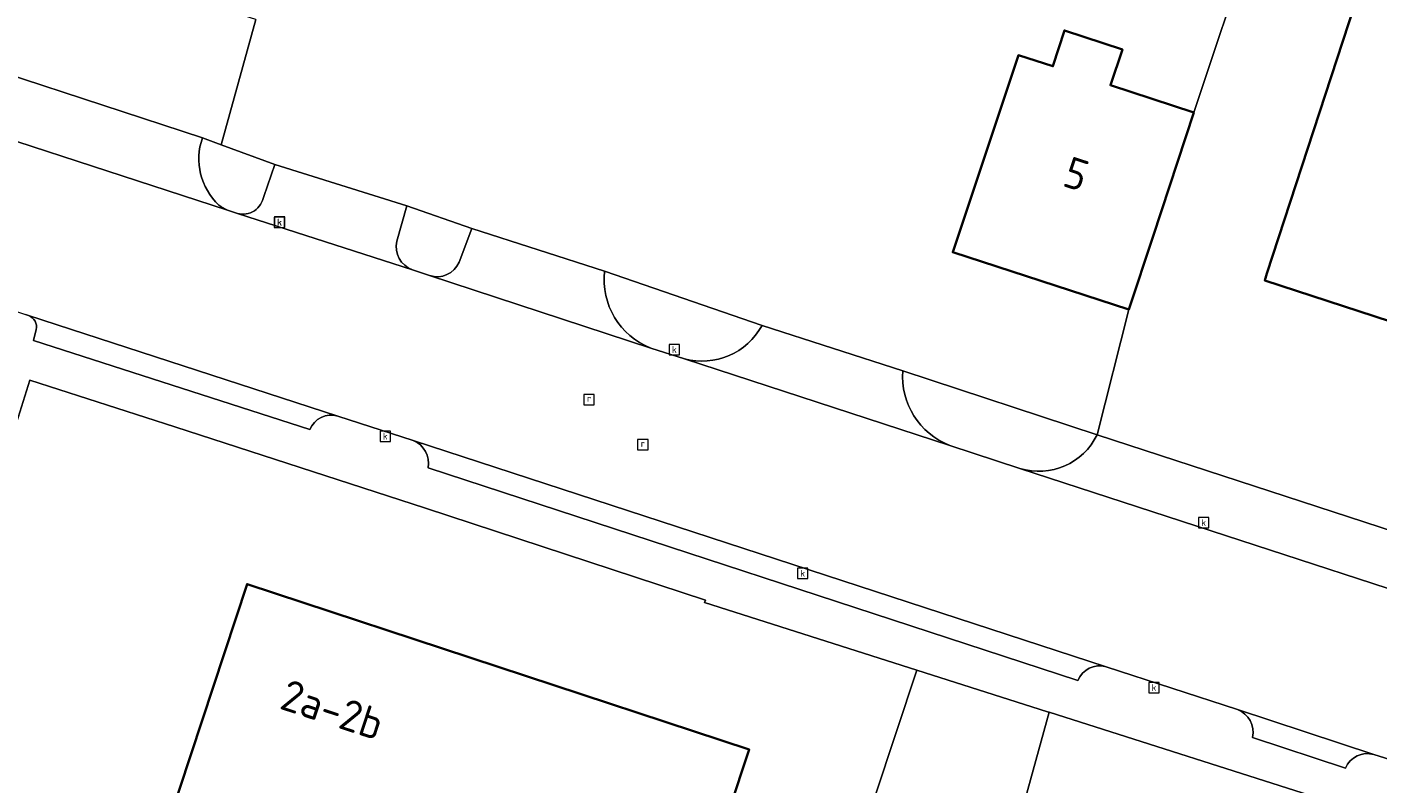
# Model space of a CAD drawing. Extents: x 154024 to 155007, y 472916 to 473908.
# Tile 38 of 49: x 154684 to 154742, y 473655 to 473687. Entities that reach past the tile are written whole.
import ezdxf
from ezdxf.enums import TextEntityAlignment as Align

# ---------------------------------------------------------------- set-up
doc = ezdxf.new("R2010")
doc.units = 0
doc.header["$LTSCALE"] = 0.75
doc.layers.get('0').update_dxf_attribs({"linetype": 'CONTINUOUS'})
for name, color, linetype, lineweight in [('B-RO-OG-BEBOUWING-GV', 6, 'CONTINUOUS', 35), ('B-RO-OG-BEBOUWING-T18', 1, 'CONTINUOUS', 18), ('B-RO-OG-TERREIN_CULTUURSCHEIDING-GV', 252, 'CONTINUOUS', 18), ('B-RO-OG-TERREIN_ERF-GV', 252, 'CONTINUOUS', 18), ('B-RO-RI-GWA_KOLK-S', 252, 'CONTINUOUS', 25), ('B-RO-RI-GWA_RIOOLPUT-S', 252, 'CONTINUOUS', 25), ('B-RO-VH-VERHARDING_BETONSTRAATSTEEN-GV', 252, 'CONTINUOUS', 18)]:
    doc.layers.add(name, color=color, linetype=linetype, lineweight=lineweight)
doc.styles.add('NLCS-ISO', font='NLCS-ISO.ttf')
doc.styles.add('NLCS-ISO-M200-T18', font='NLCS-ISO.ttf', dxfattribs={"height": 0.36})

# ---------------------------------------------------------------- blocks, each defined once
blk = doc.blocks.new('SRI-KOLK-SO')
at = {"color": 0, "linetype": 'ByBlock', "lineweight": 18}
blk.add_lwpolyline([(-1.125, -1.125), (1.125, -1.125), (1.125, 1.125), (-1.125, 1.125)], close=True, dxfattribs=at)
at = {"color": 0, "linetype": 'ByBlock', "lineweight": 18, "style": 'NLCS-ISO'}
blk.add_text('k', height=1.5, dxfattribs=at).set_placement((0, 0), align=Align.MIDDLE_CENTER)
blk = doc.blocks.new('SRI-PUT_INSPECTIEPUT_RIOOLPUT-SO')
at = {"color": 0, "linetype": 'ByBlock', "lineweight": 18}
blk.add_lwpolyline([(-1.12, -1.12), (1.12, -1.12), (1.12, 1.12), (-1.12, 1.12)], close=True, dxfattribs=at)
at = {"color": 0, "linetype": 'ByBlock', "lineweight": 18, "style": 'NLCS-ISO'}
blk.add_text('r', height=1.5, dxfattribs=at).set_placement((0, 0.28), align=Align.MIDDLE_CENTER)

msp = doc.modelspace()

# ---------------------------------------------------------------- linework, layer by layer
at = {"layer": 'B-RO-OG-BEBOUWING-GV', "flags": 128}
for points in [[(154781.802, 473731.412), (154757.886, 473739.243), (154750.585, 473716.876), (154745.828, 473718.429), (154742.832, 473709.266), (154741.767, 473706.004), (154746.528, 473704.45), (154737.447, 473676.634), (154737.348, 473676.332), (154761.113, 473668.573), (154766.724, 473685.76), (154771.446, 473700.055)], [(154734.29, 473683.59), (154730.68, 473684.77), (154731.2, 473686.32), (154728.69, 473687.14), (154728.19, 473685.59), (154726.7, 473686.07), (154723.86, 473677.55), (154731.47, 473675.07), (154732.52, 473678.243)], [(154707.218, 473632.384), (154715.065, 473656.039), (154693.354, 473663.196), (154685.565, 473639.567)]]:
    msp.add_lwpolyline(points, close=True, dxfattribs=at)
at = {"layer": 'B-RO-OG-TERREIN_CULTUURSCHEIDING-GV'}
for points in [[(154691.425, 473682.494, 0.299832), (154692.136, 473679.59)], [(154692.938, 473679.229, 0.444439), (154694.074, 473679.964)], [(154692.136, 473679.59, 0.052973), (154692.515, 473679.369)], [(154699.834, 473678.021, 0.382403), (154700.504, 473676.787)], [(154701.243, 473676.537, 0.382531), (154702.525, 473677.115)], [(154708.812, 473676.724, 0.340578), (154710.803, 473673.406)], [(154712.265, 473672.939, 0.34702), (154715.616, 473674.379)], [(154721.705, 473672.418, 0.329722), (154723.731, 473669.194)], [(154726.763, 473668.199, 0.371304), (154730.101, 473669.654)]]:
    msp.add_lwpolyline(points, format="xyb", dxfattribs=at)
at = {"layer": 'B-RO-OG-TERREIN_CULTUURSCHEIDING-GV', "flags": 128}
for points in [[(154694.074, 473679.964), (154694.551, 473681.338), (154692.236, 473682.194), (154691.425, 473682.494)], [(154692.515, 473679.369), (154692.851, 473679.257), (154692.938, 473679.229)], [(154703.075, 473678.581), (154700.266, 473679.554), (154699.834, 473678.021)], [(154702.525, 473677.115), (154703.075, 473678.581)], [(154700.504, 473676.787), (154701.243, 473676.537)], [(154715.616, 473674.379), (154708.812, 473676.724)], [(154710.803, 473673.406), (154712.265, 473672.939)], [(154730.101, 473669.654), (154721.705, 473672.418)], [(154723.731, 473669.194), (154726.763, 473668.199)]]:
    msp.add_lwpolyline(points, dxfattribs=at)
at = {"layer": 'B-RO-OG-TERREIN_ERF-GV', "flags": 128}
for points in [[(154667.16, 473687.814), (154677.549, 473684.246), (154678.487, 473686.731), (154691.425, 473682.494), (154692.236, 473682.194), (154693.73, 473687.62), (154686.973, 473689.764), (154689.608, 473697.656), (154688.071, 473698.169), (154687.948, 473698.083), (154687.777, 473698.33), (154687.9, 473698.416), (154686.06, 473701.586), (154685.927, 473701.63), (154686.023, 473701.915), (154686.156, 473701.87), (154686.674, 473703.405), (154672.584, 473708.158)], [(154693.73, 473687.62), (154692.236, 473682.194), (154694.551, 473681.338), (154700.266, 473679.554), (154703.075, 473678.581), (154708.812, 473676.724), (154715.616, 473674.379), (154721.705, 473672.418), (154730.101, 473669.654), (154731.47, 473675.07), (154723.86, 473677.55), (154726.7, 473686.07), (154728.19, 473685.59), (154728.69, 473687.14), (154731.2, 473686.32), (154730.68, 473684.77), (154734.29, 473683.59), (154741.767, 473706.004)], [(154741.767, 473706.004), (154734.29, 473683.59), (154732.52, 473678.243), (154731.47, 473675.07), (154730.101, 473669.654), (154753.205, 473662.107), (154758.435, 473660.46), (154763.299, 473658.804), (154769.811, 473656.704), (154825.874, 473638.56)], [(154780.88, 473696.93), (154776.22, 473682.66), (154771.285, 473684.271), (154766.724, 473685.76), (154761.113, 473668.573), (154737.348, 473676.332), (154737.447, 473676.634), (154746.528, 473704.45)], [(154713.136, 473662.395), (154713.17, 473662.504), (154701.066, 473666.476), (154690.229, 473669.999), (154683.968, 473672.018), (154683.311, 473669.934), (154681.659, 473670.473), (154667.984, 473674.94)], [(154696.194, 473580.639), (154714.157, 473634.861), (154722.31, 473659.472), (154713.136, 473662.395)]]:
    msp.add_lwpolyline(points, dxfattribs=at)
for points in [[(154693.354, 473663.196), (154715.065, 473656.039), (154707.218, 473632.384), (154685.565, 473639.567)], [(154734.788, 473636.207), (154733.683, 473636.569), (154731.442, 473637.302), (154731.167, 473637.392), (154731.623, 473638.822), (154722.403, 473641.869), (154725.002, 473649.812), (154725.799, 473649.553), (154728.03, 473657.65), (154727.96, 473657.672), (154722.31, 473659.472), (154714.157, 473634.861), (154717.97, 473633.124), (154717.984, 473633.168), (154726.546, 473630.384), (154728.687, 473629.688), (154732.272, 473628.522)], [(154740.324, 473653.734), (154728.03, 473657.65), (154725.799, 473649.553), (154734.545, 473646.709), (154733.648, 473643.951), (154736.954, 473642.885)]]:
    msp.add_lwpolyline(points, close=True, dxfattribs=at)
at = {"layer": 'B-RO-VH-VERHARDING_BETONSTRAATSTEEN-GV', "flags": 128}
for points in [[(154766.631, 473655.215), (154764.377, 473655.949), (154755.797, 473658.748), (154754.104, 473659.282), (154726.763, 473668.199), (154723.731, 473669.194), (154712.265, 473672.939), (154710.803, 473673.406), (154701.243, 473676.537), (154700.504, 473676.787), (154692.938, 473679.229), (154692.851, 473679.257), (154692.515, 473679.369), (154677.549, 473684.246), (154667.16, 473687.814)], [(154691.425, 473682.494), (154678.487, 473686.731), (154677.549, 473684.246)], [(154677.549, 473684.246), (154692.515, 473679.369)], [(154664.393, 473681.172), (154668.701, 473679.828), (154683.777, 473674.848), (154683.903, 473674.806), (154697.274, 473670.464), (154700.541, 473669.407), (154730.492, 473659.62), (154736.171, 473657.767), (154742.073, 473655.819), (154743.032, 473655.523), (154751.884, 473652.615), (154752.436, 473652.466), (154759.421, 473650.184), (154764.175, 473648.614), (154774.627, 473645.232), (154779.77, 473643.53), (154786.013, 473641.482), (154790.879, 473639.915), (154827.576, 473627.884)], [(154700.266, 473679.554), (154694.551, 473681.338), (154694.074, 473679.964)], [(154699.834, 473678.021), (154700.266, 473679.554)], [(154692.938, 473679.229), (154700.504, 473676.787)], [(154708.812, 473676.724), (154703.075, 473678.581), (154702.525, 473677.115)], [(154701.243, 473676.537), (154710.803, 473673.406)], [(154683.903, 473674.806), (154683.777, 473674.848)], [(154697.274, 473670.464), (154683.903, 473674.806)], [(154684.236, 473674.201), (154684.128, 473673.737), (154696.064, 473669.876)], [(154696.064, 473669.876), (154684.128, 473673.737), (154684.236, 473674.201)], [(154721.705, 473672.418), (154715.616, 473674.379)], [(154712.265, 473672.939), (154723.731, 473669.194)], [(154681.659, 473670.473), (154683.311, 473669.934), (154683.968, 473672.018), (154690.229, 473669.999), (154701.066, 473666.476), (154713.17, 473662.504), (154713.136, 473662.395), (154722.31, 473659.472), (154727.96, 473657.672), (154728.03, 473657.65), (154740.324, 473653.734), (154757.427, 473648.287), (154757.976, 473648.1), (154770.896, 473643.676), (154771.02, 473643.636), (154792.737, 473636.623)], [(154700.541, 473669.407), (154697.274, 473670.464)], [(154730.492, 473659.62), (154700.541, 473669.407)], [(154753.205, 473662.107), (154730.101, 473669.654)], [(154701.187, 473668.224), (154729.269, 473659.021)], [(154729.269, 473659.021), (154701.187, 473668.224)], [(154726.763, 473668.199), (154754.104, 473659.282)], [(154736.171, 473657.767), (154730.492, 473659.62)], [(154742.073, 473655.819), (154736.171, 473657.767)], [(154736.821, 473656.565), (154740.843, 473655.232)], [(154740.843, 473655.232), (154736.821, 473656.565)], [(154743.032, 473655.523), (154742.073, 473655.819)]]:
    msp.add_lwpolyline(points, dxfattribs=at)
at = {"layer": 'B-RO-VH-VERHARDING_BETONSTRAATSTEEN-GV'}
for points in [[(154692.136, 473679.59, -0.299832), (154691.425, 473682.494)], [(154694.074, 473679.964, -0.444439), (154692.938, 473679.229)], [(154692.515, 473679.369, -0.052973), (154692.136, 473679.59)], [(154700.504, 473676.787, -0.382403), (154699.834, 473678.021)], [(154702.525, 473677.115, -0.382531), (154701.243, 473676.537)], [(154710.803, 473673.406, -0.340578), (154708.812, 473676.724)], [(154683.903, 473674.806, -0.392121), (154684.236, 473674.201)], [(154684.236, 473674.201, 0.392121), (154683.903, 473674.806)], [(154715.616, 473674.379, -0.34702), (154712.265, 473672.939)], [(154723.731, 473669.194, -0.329722), (154721.705, 473672.418)], [(154696.064, 473669.876, -0.381653), (154697.274, 473670.464)], [(154697.274, 473670.464, 0.381653), (154696.064, 473669.876)], [(154700.541, 473669.407, -0.353421), (154701.187, 473668.224)], [(154701.187, 473668.224, 0.353421), (154700.541, 473669.407)], [(154730.101, 473669.654, -0.371304), (154726.763, 473668.199)], [(154729.269, 473659.021, -0.380617), (154730.492, 473659.62)], [(154730.492, 473659.62, 0.380617), (154729.269, 473659.021)], [(154736.171, 473657.767, -0.375366), (154736.821, 473656.565)], [(154736.821, 473656.565, 0.375366), (154736.171, 473657.767)], [(154740.843, 473655.232, -0.391199), (154742.073, 473655.819)], [(154742.073, 473655.819, 0.391199), (154740.843, 473655.232)]]:
    msp.add_lwpolyline(points, format="xyb", dxfattribs=at)

# ---------------------------------------------------------------- block references
at = {"layer": 'B-RO-RI-GWA_KOLK-S', "xscale": 0.2, "yscale": 0.2, "zscale": 0.2}
for p in [(154694.751, 473678.846), (154694.767, 473678.848), (154711.828, 473673.339), (154699.331, 473669.591), (154734.711, 473665.851), (154717.375, 473663.659), (154732.562, 473658.719)]:
    msp.add_blockref('SRI-KOLK-SO', p, dxfattribs=at)
at = {"layer": 'B-RO-RI-GWA_RIOOLPUT-S', "xscale": 0.2, "yscale": 0.2, "zscale": 0.2}
for p in [(154708.14, 473671.173), (154710.464, 473669.222)]:
    msp.add_blockref('SRI-PUT_INSPECTIEPUT_RIOOLPUT-SO', p, dxfattribs=at)

# ---------------------------------------------------------------- texts
at = {"layer": 'B-RO-OG-BEBOUWING-T18', "style": 'NLCS-ISO-M200-T18'}
for s, rotation, p in [('5', 341.6, (154729.204, 473680.932)), ('2a-2b', 341.8, (154697.047, 473657.767))]:
    msp.add_text(s, height=1.35, rotation=rotation, dxfattribs=at).set_placement(p, align=Align.MIDDLE)

doc.saveas('drawing.dxf')
